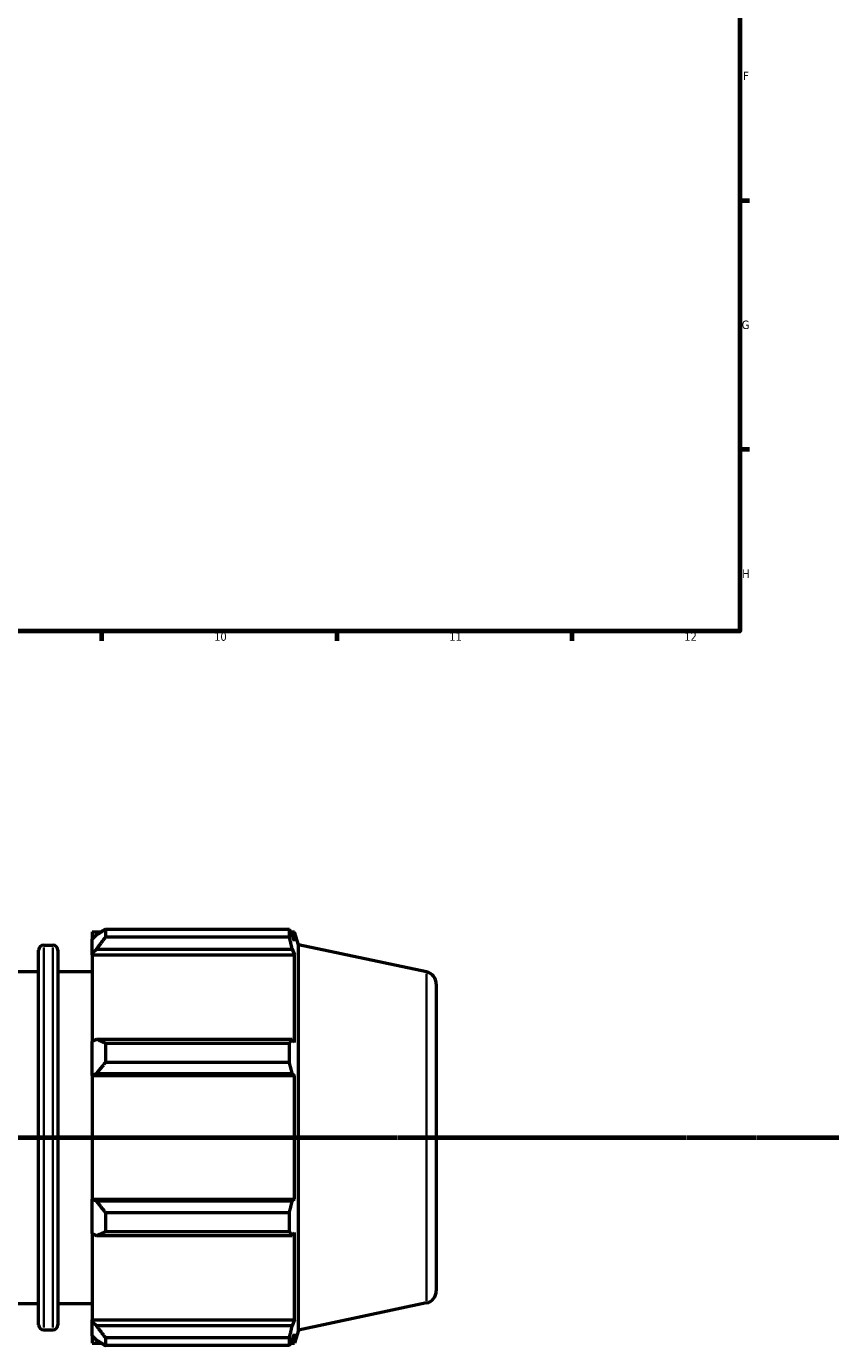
# Model space of a CAD drawing. Header units: millimetres. Extents: x 0 to 1320, y -193 to 1083.
# Tile 3 of 10: x 608 to 848, y -193 to 200. Entities that reach past the tile are written whole.
import ezdxf

# ---------------------------------------------------------------- set-up
doc = ezdxf.new("R2010")
doc.units = ezdxf.units.MM
doc.linetypes.add('CHAIN', pattern=[0.7087, 0.4724, -0.0591, 0.1181, -0.0591])
for name, color, linetype, lineweight in [('Border (ISO)', 7, 'Continuous', 70), ('Section Line (ISO)', 7, 'CHAIN', 70), ('Visible (ISO)', 7, 'Continuous', 50), ('Visible Narrow (ISO)', 7, 'Continuous', 35)]:
    doc.layers.add(name, color=color, linetype=linetype, lineweight=lineweight)
doc.styles.add('Note Text (ISO)', font='tahoma.ttf')

# ---------------------------------------------------------------- blocks, each defined once
blk = doc.blocks.new('Borders Default Border')
at = {"layer": 'Border (ISO)'}
for p, q in [((821, 148.5), (823.9, 148.5)), ((821, 74.25), (823.9, 74.25)), ((630.75, 20), (630.75, 17.1)), ((700.83, 20), (700.83, 17.1)), ((770.92, 20), (770.92, 17.1))]:
    blk.add_line(p, q, dxfattribs=at)
at = {"layer": 'Border (ISO)', "flags": 128}
blk.add_lwpolyline([(20, 20), (20, 574), (821, 574), (821, 20), (20, 20)], dxfattribs=at)
at = {"layer": 'Border (ISO)', "color": 232, "true_color": 0xca0064, "char_height": 2.5, "attachment_point": 7, "style": 'Note Text (ISO)'}
for s, insert in [('F', (822, 184.38)), ('G', (821.61, 110.08)), ('H', (821.74, 35.88)), ('10', (664.29, 17.05)), ('11', (734.37, 17.1)), ('12', (804.46, 17.1))]:
    blk.add_mtext(s, dxfattribs=dict(at, insert=insert))
blk = doc.blocks.new('2dTransSection0')
at = {"layer": 'Section Line (ISO)', "linetype": 'CHAIN'}
blk.add_line((305.01, -131.08), (992.51, -131.08), dxfattribs=at)

msp = doc.modelspace()

# ---------------------------------------------------------------- linework, layer by layer
at = {"layer": 'Visible (ISO)'}
for p, q in [((627.931, -69.699), (627.931, -71.91)), ((627.931, -69.699), (630.741, -69.699)), ((629.251, -70.651), (627.931, -71.91)), ((631.891, -68.977), (631.891, -71.364)), ((631.891, -68.977), (686.721, -68.977)), ((686.721, -71.364), (686.721, -68.977)), ((687.094, -69.699), (688.222, -69.699)), ((688.222, -72.54), (687.579, -70.651)), ((688.222, -72.54), (688.222, -69.699)), ((689.491, -73.605), (688.222, -69.699)), ((613.471, -73.659), (616.171, -73.659)), ((627.931, -76.049), (627.931, -71.91)), ((686.721, -71.364), (631.891, -71.364)), ((689.491, -188.552), (689.491, -73.605)), ((727.561, -81.697), (689.491, -73.605)), ((611.971, -186.999), (611.971, -75.159)), ((617.671, -75.159), (617.671, -186.999)), ((627.931, -76.049), (629.251, -74.878)), ((627.931, -76.634), (627.931, -76.049)), ((627.931, -76.634), (627.931, -102.432)), ((627.931, -76.634), (688.222, -76.634)), ((629.251, -74.878), (687.579, -74.878)), ((687.579, -74.878), (688.222, -76.634)), ((688.222, -102.737), (688.222, -76.634)), ((507.091, -81.579), (611.971, -81.579)), ((617.671, -81.579), (627.931, -81.579)), ((730.531, -85.365), (730.531, -176.792)), ((629.251, -101.822), (627.931, -102.432)), ((687.579, -101.822), (629.251, -101.822)), ((688.222, -102.737), (687.579, -101.822)), ((627.931, -112.423), (627.931, -102.432)), ((631.891, -102.969), (631.891, -108.731)), ((631.891, -102.969), (686.721, -102.969)), ((686.721, -108.731), (686.721, -102.969)), ((686.721, -108.731), (631.891, -108.731)), ((627.931, -112.423), (629.251, -112.026)), ((627.931, -112.621), (627.931, -112.423)), ((627.931, -112.621), (627.931, -149.536)), ((627.931, -112.621), (688.222, -112.621)), ((629.251, -112.026), (687.579, -112.026)), ((687.579, -112.026), (688.222, -112.621)), ((688.222, -149.536), (688.222, -112.621)), ((627.931, -149.734), (627.931, -149.536)), ((627.931, -149.536), (688.222, -149.536)), ((688.222, -149.536), (687.579, -150.131)), ((627.931, -159.726), (627.931, -149.734)), ((629.251, -150.131), (627.931, -149.734)), ((687.579, -150.131), (629.251, -150.131)), ((631.891, -153.427), (631.891, -159.188)), ((631.891, -153.427), (686.721, -153.427)), ((686.721, -159.188), (686.721, -153.427)), ((627.931, -159.726), (627.931, -185.523)), ((627.931, -159.726), (629.251, -160.335)), ((629.251, -160.335), (687.579, -160.335)), ((686.721, -159.188), (631.891, -159.188)), ((687.579, -160.335), (688.222, -159.421)), ((688.222, -185.523), (688.222, -159.421)), ((507.091, -180.579), (611.971, -180.579)), ((617.671, -180.579), (627.931, -180.579)), ((727.561, -180.46), (689.491, -188.552)), ((613.471, -188.499), (616.171, -188.499)), ((627.931, -186.109), (627.931, -185.523)), ((627.931, -185.523), (688.222, -185.523)), ((627.931, -190.247), (627.931, -186.109)), ((629.251, -187.28), (627.931, -186.109)), ((687.579, -187.28), (629.251, -187.28)), ((688.222, -185.523), (687.579, -187.28)), ((689.491, -188.552), (688.222, -192.459)), ((627.931, -190.247), (627.931, -192.459)), ((627.931, -190.247), (629.251, -191.506)), ((627.931, -192.459), (630.741, -192.459)), ((631.891, -190.793), (631.891, -193.18)), ((631.891, -190.793), (686.721, -190.793)), ((686.721, -193.18), (686.721, -190.793)), ((687.094, -192.459), (688.222, -192.459)), ((687.579, -191.506), (688.222, -189.618)), ((688.222, -192.459), (688.222, -189.618)), ((686.721, -193.18), (631.891, -193.18))]:
    msp.add_line(p, q, dxfattribs=at)
for centre, radius, start, end in [((613.471, -75.159), 1.5, 90, 180), ((616.171, -75.159), 1.5, 0, 90), ((726.781, -85.365), 3.75, 0, 78), ((726.781, -176.792), 3.75, 282, 0), ((613.471, -186.999), 1.5, 180, 270), ((616.171, -186.999), 1.5, 270, 0)]:
    msp.add_arc(centre, radius, start, end, dxfattribs=at)
for points, weights in [([(631.891, -68.977), (630.518, -69.831), (629.251, -70.651)], [1.01574721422, 1.01120659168, 1.00586448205]), ([(686.721, -68.977), (687.167, -69.831), (687.579, -70.651)], [1, 1.00146502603, 1.0021134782]), ([(629.251, -74.878), (630.518, -73.157), (631.891, -71.364)], [1.00586448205, 1.01120659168, 1.01574721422]), ([(687.579, -74.878), (687.167, -73.157), (686.721, -71.364)], [1.0021134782, 1.00146502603, 1]), ([(631.891, -102.969), (630.518, -102.384), (629.251, -101.822)], [1.01574721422, 1.01120659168, 1.00586448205]), ([(686.721, -102.969), (687.167, -102.384), (687.579, -101.822)], [1, 1.00146502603, 1.0021134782]), ([(629.251, -112.026), (630.518, -110.412), (631.891, -108.731)], [1.00586448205, 1.01120659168, 1.01574721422]), ([(687.579, -112.026), (687.167, -110.412), (686.721, -108.731)], [1.0021134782, 1.00146502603, 1]), ([(631.891, -153.427), (630.518, -151.745), (629.251, -150.131)], [1.01574721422, 1.01120659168, 1.00586448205]), ([(686.721, -153.427), (687.167, -151.745), (687.579, -150.131)], [1, 1.00146502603, 1.0021134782]), ([(629.251, -160.335), (630.518, -159.773), (631.891, -159.188)], [1.00586448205, 1.01120659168, 1.01574721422]), ([(687.579, -160.335), (687.167, -159.773), (686.721, -159.188)], [1.0021134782, 1.00146502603, 1]), ([(631.891, -190.793), (630.518, -189.001), (629.251, -187.28)], [1.01574721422, 1.01120659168, 1.00586448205]), ([(686.721, -190.793), (687.167, -189.001), (687.579, -187.28)], [1, 1.00146502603, 1.0021134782]), ([(629.251, -191.506), (630.518, -192.326), (631.891, -193.18)], [1.00586448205, 1.01120659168, 1.01574721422]), ([(687.579, -191.506), (687.167, -192.326), (686.721, -193.18)], [1.0021134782, 1.00146502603, 1])]:
    msp.add_rational_spline(points, weights, degree=2, dxfattribs=at)
at = {"layer": 'Visible Narrow (ISO)'}
for p, q in [((613.471, -74.366), (613.471, -187.792)), ((616.171, -187.792), (616.171, -74.366)), ((727.561, -179.852), (727.561, -82.305))]:
    msp.add_line(p, q, dxfattribs=at)

# ---------------------------------------------------------------- block references
msp.add_blockref('Borders Default Border', (0, 0))
at = {"layer": 'Section Line (ISO)'}
msp.add_blockref('2dTransSection0', (0, 0), dxfattribs=at)

doc.saveas('drawing.dxf')
